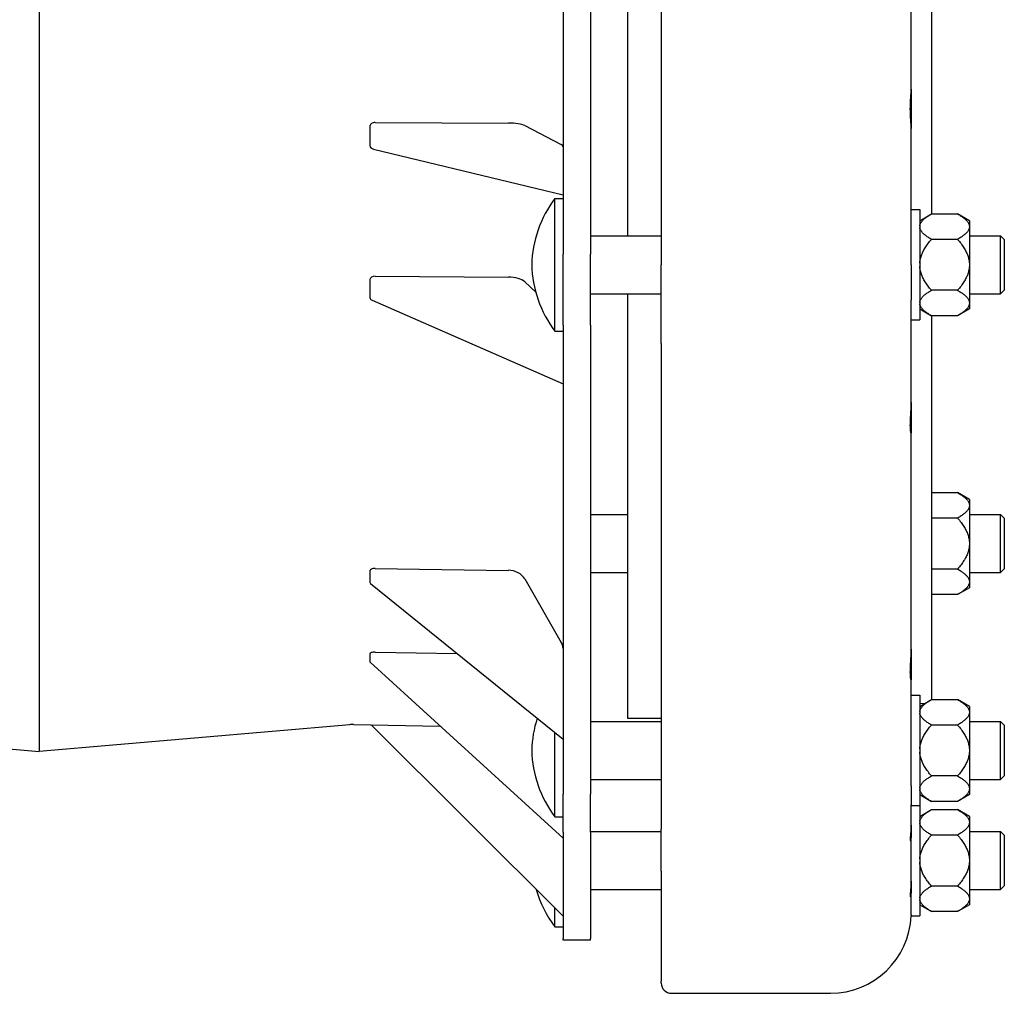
# Model space of a CAD drawing. Header units: millimetres. Extents: x 574 to 5002, y 343 to 1887.
# Tile 2 of 9: x 831 to 1099, y 637 to 902. Entities that reach past the tile are written whole.
import ezdxf

# ---------------------------------------------------------------- set-up
doc = ezdxf.new("R2010")
doc.units = ezdxf.units.MM
doc.layers.add('DETAIL', color=2, linetype='Continuous')

msp = doc.modelspace()

# ---------------------------------------------------------------- linework, layer by layer
at = {"layer": 'DETAIL'}
for p, q in [((836.45, 1139.86), (836.45, 702.81)), ((1005.65, 1007.53), (1005.65, 835.15)), ((978.95, 1004.62), (978.95, 838.06)), ((986.45, 1004.62), (986.45, 838.06)), ((996.52, 999.63), (996.52, 843.05)), ((1079.22, 849), (1079.22, 993.68)), ((1073.64, 882.92), (1073.64, 959.75)), ((1073.64, 882.92), (1073.64, 872.23)), ((926.45, 872.89), (926.45, 870.22)), ((927.89, 873.86), (964.09, 873.7)), ((968.53, 873.01), (978.48, 867.84)), ((926.45, 870.22), (926.45, 867.56)), ((1073.64, 840.28), (1073.64, 872.23)), ((927.41, 866.64), (978.95, 854.18)), ((976.75, 817.15), (976.75, 853.15)), ((976.75, 853.15), (978.95, 853.15)), ((1073.64, 850.15), (1075.95, 850.15)), ((1075.95, 850.15), (1075.95, 820.15)), ((1075.95, 847.15), (1079.15, 849)), ((1079.15, 849), (1086.25, 849)), ((1089.45, 847.15), (1086.25, 849)), ((1089.45, 847.15), (1089.45, 845.75)), ((1089.45, 845.75), (1089.45, 845.32)), ((1089.45, 845.32), (1089.45, 835.59)), ((986.45, 843.05), (1005.65, 843.05)), ((1086.25, 842.07), (1079.15, 842.07)), ((1089.45, 843.05), (1097.95, 843.05)), ((1097.95, 827.25), (1097.95, 843.05)), ((1098.95, 842.05), (1097.95, 843.05)), ((1098.95, 842.05), (1098.95, 828.25)), ((978.95, 818.77), (978.95, 838.06)), ((986.45, 818.77), (986.45, 838.06)), ((1089.45, 835.59), (1089.45, 834.71)), ((1005.65, 813.75), (1005.65, 835.15)), ((1073.62, 835.15), (1073.62, 825.51)), ((1089.45, 834.71), (1089.45, 824.98)), ((926.45, 831.19), (926.45, 828.72)), ((927.89, 832.08), (964.09, 831.8)), ((968.53, 830.54), (971.53, 827.72)), ((926.45, 828.72), (926.45, 826.25)), ((1086.25, 828.22), (1079.15, 828.22)), ((1098.95, 828.25), (1097.95, 827.25)), ((927.07, 825.5), (978.95, 802.78)), ((986.45, 827.25), (1005.65, 827.25)), ((996.52, 827.25), (996.52, 711.84)), ((1089.45, 827.25), (1097.95, 827.25)), ((1089.45, 824.98), (1089.45, 824.54)), ((1073.64, 797.68), (1073.64, 822.15)), ((1075.95, 823.15), (1079.15, 821.3)), ((1089.45, 823.15), (1086.25, 821.3)), ((1089.45, 824.54), (1089.45, 823.15)), ((1073.64, 820.15), (1075.95, 820.15)), ((1086.25, 821.3), (1079.15, 821.3)), ((1079.22, 716.95), (1079.22, 821.3)), ((976.75, 817.15), (978.95, 817.15)), ((978.95, 818.77), (978.95, 691.18)), ((986.45, 818.77), (986.45, 691.18)), ((1005.65, 813.75), (1005.65, 681.7)), ((1073.64, 797.68), (1073.64, 789.49)), ((1073.64, 730.64), (1073.64, 789.49)), ((1079.22, 773.2), (1086.25, 773.2)), ((1089.45, 771.36), (1086.25, 773.2)), ((1089.45, 771.36), (1089.45, 769.96)), ((1089.45, 769.96), (1089.45, 769.52)), ((1089.45, 769.52), (1089.45, 759.79)), ((986.45, 767.25), (996.52, 767.25)), ((1086.25, 766.28), (1079.22, 766.28)), ((1089.45, 767.25), (1097.95, 767.25)), ((1097.95, 751.45), (1097.95, 767.25)), ((1098.95, 766.25), (1097.95, 767.25)), ((1098.95, 766.25), (1098.95, 752.45)), ((1089.45, 759.79), (1089.45, 758.92)), ((1089.45, 758.92), (1089.45, 749.19)), ((927.89, 752.59), (964.09, 752.08)), ((1086.25, 752.43), (1079.22, 752.43)), ((1098.95, 752.45), (1097.95, 751.45)), ((926.45, 752.03), (926.45, 750.41)), ((926.45, 750.41), (926.45, 748.79)), ((968.53, 749.75), (978.48, 732.49)), ((986.45, 751.45), (996.52, 751.45)), ((1089.45, 751.45), (1097.95, 751.45)), ((926.61, 748.52), (978.95, 706.21)), ((1089.45, 747.35), (1086.25, 745.5)), ((1089.45, 749.19), (1089.45, 748.75)), ((1089.45, 748.75), (1089.45, 747.35)), ((1086.25, 745.5), (1079.22, 745.5)), ((926.45, 729.44), (926.45, 728.33)), ((926.45, 728.33), (926.45, 727.21)), ((927.89, 729.83), (950.17, 729.47)), ((1073.64, 730.64), (1073.64, 722.45)), ((926.52, 727.08), (978.95, 679.22)), ((1073.64, 697.98), (1073.64, 722.45)), ((1073.64, 718.1), (1075.95, 718.1)), ((1075.95, 718.1), (1075.95, 688.1)), ((1075.95, 715.1), (1079.15, 716.95)), ((1077.22, 715.83), (1075.95, 715.75)), ((1079.15, 716.95), (1086.25, 716.95)), ((1089.45, 715.1), (1086.25, 716.95)), ((1089.45, 715.1), (1089.45, 713.71)), ((1089.45, 713.71), (1089.45, 713.27)), ((1089.45, 713.27), (1089.45, 703.54)), ((751.97, 710.1), (836.45, 702.81)), ((920.93, 710.1), (836.45, 702.81)), ((921.97, 710.14), (945.53, 709.73)), ((978.95, 658.05), (926.78, 710.05)), ((986.45, 711), (1005.65, 711)), ((996.52, 711.84), (1005.65, 711.84)), ((1086.25, 710.02), (1079.15, 710.02)), ((1089.45, 711), (1097.95, 711)), ((1097.95, 695.2), (1097.95, 711)), ((1098.95, 710), (1097.95, 711)), ((1098.95, 710), (1098.95, 696.2)), ((976.75, 685.1), (976.75, 707.99)), ((1089.45, 703.54), (1089.45, 702.66)), ((1089.45, 702.66), (1089.45, 692.93)), ((1086.25, 696.17), (1079.15, 696.17)), ((1098.95, 696.2), (1097.95, 695.2)), ((986.45, 695.2), (1005.65, 695.2)), ((1089.45, 695.2), (1097.95, 695.2)), ((978.95, 680.92), (978.95, 691.18)), ((986.45, 680.92), (986.45, 691.18)), ((1073.62, 693.46), (1073.62, 688.33)), ((1075.95, 691.1), (1079.15, 689.25)), ((1089.45, 691.1), (1086.25, 689.25)), ((1089.45, 692.93), (1089.45, 692.49)), ((1089.45, 692.49), (1089.45, 691.1)), ((1086.25, 689.25), (1079.15, 689.25)), ((1073.63, 688.1), (1075.95, 688.1)), ((1073.64, 682.78), (1073.64, 688.1)), ((1075.95, 688.1), (1075.95, 658.17)), ((1075.95, 685.17), (1079.15, 687.02)), ((1079.15, 687.02), (1086.25, 687.02)), ((1089.45, 685.17), (1086.25, 687.02)), ((976.75, 685.1), (978.95, 685.1)), ((1073.64, 682.78), (1073.64, 680.92)), ((1089.45, 685.17), (1089.45, 683.77)), ((1089.45, 683.77), (1089.45, 683.33)), ((1089.45, 683.33), (1089.45, 673.6)), ((978.95, 680.92), (978.95, 651.99)), ((986.45, 681.07), (1005.65, 681.07)), ((986.45, 680.92), (986.45, 651.99)), ((1005.65, 670.31), (1005.65, 681.7)), ((1073.64, 667.58), (1073.64, 680.92)), ((1086.25, 680.09), (1079.15, 680.09)), ((1089.45, 681.07), (1097.95, 681.07)), ((1097.95, 665.27), (1097.95, 681.07)), ((1098.95, 680.07), (1097.95, 681.07)), ((1098.95, 680.07), (1098.95, 666.27)), ((1089.45, 673.6), (1089.45, 672.73)), ((1089.45, 672.73), (1089.45, 663)), ((1005.65, 670.31), (1005.65, 640.38)), ((1073.64, 667.58), (1073.64, 665.73)), ((986.45, 665.27), (1005.65, 665.27)), ((1073.64, 660.18), (1073.64, 665.73)), ((1086.25, 666.24), (1079.15, 666.24)), ((1089.45, 665.27), (1097.95, 665.27)), ((1098.95, 666.27), (1097.95, 665.27)), ((1089.45, 663), (1089.45, 662.56)), ((1089.45, 662.56), (1089.45, 661.16)), ((976.75, 655.17), (976.75, 660.24)), ((1075.95, 661.16), (1079.15, 659.32)), ((1086.25, 659.32), (1079.15, 659.32)), ((1089.45, 661.16), (1086.25, 659.32)), ((1073.62, 658.39), (1073.62, 658.17)), ((1073.62, 658.17), (1075.95, 658.17)), ((976.75, 655.17), (978.95, 655.17)), ((978.95, 651.54), (978.95, 651.99)), ((986.45, 651.54), (978.95, 651.54)), ((986.45, 651.54), (986.45, 651.99)), ((1005.65, 639.87), (1005.65, 640.38)), ((1008.45, 637.07), (1051.64, 637.07))]:
    msp.add_line(p, q, dxfattribs=at)
at = {"layer": 'DETAIL', "flags": 128}
for points in [[(1073.64, 872.23), (1073.63, 872.49), (1073.62, 872.77), (1073.6, 873.09), (1073.58, 873.43), (1073.55, 873.8), (1073.52, 874.21), (1073.5, 874.65), (1073.47, 875.11), (1073.44, 875.59), (1073.42, 876.08), (1073.41, 876.58), (1073.4, 877.08), (1073.39, 877.58), (1073.4, 878.07), (1073.41, 878.57), (1073.42, 879.07), (1073.44, 879.57), (1073.47, 880.05), (1073.5, 880.51), (1073.52, 880.94), (1073.55, 881.35), (1073.58, 881.72), (1073.6, 882.07), (1073.62, 882.38), (1073.63, 882.67), (1073.64, 882.92)], [(1075.95, 845.75), (1075.97, 845.88), (1076, 846.01), (1076.04, 846.14), (1076.09, 846.27), (1076.15, 846.4), (1076.22, 846.53), (1076.3, 846.66), (1076.39, 846.79), (1076.48, 846.92), (1076.59, 847.05), (1076.71, 847.19), (1076.83, 847.32), (1076.97, 847.45), (1077.11, 847.59), (1077.27, 847.72), (1077.44, 847.86), (1077.61, 847.99), (1077.8, 848.13), (1078, 848.27), (1078.21, 848.41), (1078.42, 848.56), (1078.65, 848.7), (1078.9, 848.85), (1079.15, 849)], [(1086.25, 849), (1086.5, 848.85), (1086.74, 848.7), (1086.97, 848.56), (1087.19, 848.41), (1087.4, 848.27), (1087.6, 848.13), (1087.78, 847.99), (1087.96, 847.86), (1088.13, 847.72), (1088.28, 847.59), (1088.43, 847.45), (1088.56, 847.32), (1088.69, 847.19), (1088.81, 847.05), (1088.91, 846.92), (1089.01, 846.79), (1089.1, 846.66), (1089.18, 846.53), (1089.25, 846.4), (1089.31, 846.27), (1089.36, 846.14), (1089.4, 846.01), (1089.43, 845.88), (1089.45, 845.75)], [(1079.15, 842.07), (1078.9, 842.22), (1078.65, 842.37), (1078.42, 842.51), (1078.21, 842.66), (1078, 842.8), (1077.8, 842.94), (1077.61, 843.08), (1077.44, 843.21), (1077.27, 843.35), (1077.11, 843.49), (1076.97, 843.62), (1076.83, 843.75), (1076.71, 843.89), (1076.59, 844.02), (1076.48, 844.15), (1076.39, 844.28), (1076.3, 844.41), (1076.22, 844.54), (1076.15, 844.67), (1076.09, 844.8), (1076.04, 844.93), (1076, 845.06), (1075.97, 845.19), (1075.95, 845.32)], [(1089.45, 845.32), (1089.43, 845.19), (1089.4, 845.06), (1089.36, 844.93), (1089.31, 844.8), (1089.25, 844.67), (1089.18, 844.54), (1089.1, 844.41), (1089.01, 844.28), (1088.91, 844.15), (1088.81, 844.02), (1088.69, 843.89), (1088.56, 843.75), (1088.43, 843.62), (1088.28, 843.49), (1088.13, 843.35), (1087.96, 843.21), (1087.78, 843.08), (1087.6, 842.94), (1087.4, 842.8), (1087.19, 842.66), (1086.97, 842.51), (1086.74, 842.37), (1086.5, 842.22), (1086.25, 842.07)], [(1075.95, 835.59), (1075.97, 835.85), (1076, 836.1), (1076.04, 836.36), (1076.09, 836.62), (1076.15, 836.88), (1076.22, 837.14), (1076.3, 837.4), (1076.39, 837.66), (1076.48, 837.92), (1076.59, 838.18), (1076.71, 838.45), (1076.83, 838.71), (1076.97, 838.98), (1077.11, 839.25), (1077.27, 839.52), (1077.44, 839.79), (1077.61, 840.07), (1077.8, 840.34), (1078, 840.62), (1078.21, 840.91), (1078.42, 841.19), (1078.65, 841.48), (1078.9, 841.78), (1079.15, 842.07)], [(1086.25, 842.07), (1086.5, 841.78), (1086.74, 841.48), (1086.97, 841.19), (1087.19, 840.91), (1087.4, 840.62), (1087.6, 840.34), (1087.78, 840.07), (1087.96, 839.79), (1088.13, 839.52), (1088.28, 839.25), (1088.43, 838.98), (1088.56, 838.71), (1088.69, 838.45), (1088.81, 838.18), (1088.91, 837.92), (1089.01, 837.66), (1089.1, 837.4), (1089.18, 837.14), (1089.25, 836.88), (1089.31, 836.62), (1089.36, 836.36), (1089.4, 836.1), (1089.43, 835.85), (1089.45, 835.59)], [(1073.62, 835.15), (1073.62, 835.36), (1073.62, 835.58), (1073.62, 835.79), (1073.62, 836), (1073.62, 836.22), (1073.62, 836.44), (1073.62, 836.65), (1073.62, 836.87), (1073.63, 837.08), (1073.63, 837.3), (1073.63, 837.52), (1073.63, 837.73), (1073.63, 837.95), (1073.63, 838.16), (1073.63, 838.38), (1073.63, 838.59), (1073.63, 838.81), (1073.64, 839.02), (1073.64, 839.23), (1073.64, 839.44), (1073.64, 839.66), (1073.64, 839.87), (1073.64, 840.08), (1073.64, 840.28)], [(1079.15, 828.22), (1078.9, 828.52), (1078.65, 828.81), (1078.42, 829.1), (1078.21, 829.39), (1078, 829.67), (1077.8, 829.95), (1077.61, 830.23), (1077.44, 830.51), (1077.27, 830.78), (1077.11, 831.05), (1076.97, 831.32), (1076.83, 831.58), (1076.71, 831.85), (1076.59, 832.11), (1076.48, 832.37), (1076.39, 832.64), (1076.3, 832.9), (1076.22, 833.16), (1076.15, 833.42), (1076.09, 833.67), (1076.04, 833.93), (1076, 834.19), (1075.97, 834.45), (1075.95, 834.71)], [(1089.45, 834.71), (1089.43, 834.45), (1089.4, 834.19), (1089.36, 833.93), (1089.31, 833.67), (1089.25, 833.42), (1089.18, 833.16), (1089.1, 832.9), (1089.01, 832.64), (1088.91, 832.37), (1088.81, 832.11), (1088.69, 831.85), (1088.56, 831.58), (1088.43, 831.32), (1088.28, 831.05), (1088.13, 830.78), (1087.96, 830.51), (1087.78, 830.23), (1087.6, 829.95), (1087.4, 829.67), (1087.19, 829.39), (1086.97, 829.1), (1086.74, 828.81), (1086.5, 828.52), (1086.25, 828.22)], [(1075.95, 824.98), (1075.97, 825.11), (1076, 825.24), (1076.04, 825.37), (1076.09, 825.5), (1076.15, 825.63), (1076.22, 825.76), (1076.3, 825.89), (1076.39, 826.02), (1076.48, 826.15), (1076.59, 826.28), (1076.71, 826.41), (1076.83, 826.54), (1076.97, 826.68), (1077.11, 826.81), (1077.27, 826.95), (1077.44, 827.08), (1077.61, 827.22), (1077.8, 827.36), (1078, 827.5), (1078.21, 827.64), (1078.42, 827.78), (1078.65, 827.93), (1078.9, 828.07), (1079.15, 828.22)], [(1086.25, 828.22), (1086.5, 828.07), (1086.74, 827.93), (1086.97, 827.78), (1087.19, 827.64), (1087.4, 827.5), (1087.6, 827.36), (1087.78, 827.22), (1087.96, 827.08), (1088.13, 826.95), (1088.28, 826.81), (1088.43, 826.68), (1088.56, 826.54), (1088.69, 826.41), (1088.81, 826.28), (1088.91, 826.15), (1089.01, 826.02), (1089.1, 825.89), (1089.18, 825.76), (1089.25, 825.63), (1089.31, 825.5), (1089.36, 825.37), (1089.4, 825.24), (1089.43, 825.11), (1089.45, 824.98)], [(1073.64, 822.15), (1073.64, 822.27), (1073.64, 822.38), (1073.64, 822.5), (1073.64, 822.62), (1073.64, 822.74), (1073.64, 822.87), (1073.63, 822.99), (1073.63, 823.13), (1073.63, 823.26), (1073.63, 823.39), (1073.63, 823.53), (1073.63, 823.67), (1073.63, 823.81), (1073.63, 823.96), (1073.63, 824.1), (1073.62, 824.25), (1073.62, 824.4), (1073.62, 824.56), (1073.62, 824.71), (1073.62, 824.87), (1073.62, 825.02), (1073.62, 825.18), (1073.62, 825.34), (1073.62, 825.51)], [(1079.15, 821.3), (1078.9, 821.45), (1078.65, 821.59), (1078.42, 821.74), (1078.21, 821.88), (1078, 822.02), (1077.8, 822.16), (1077.61, 822.3), (1077.44, 822.44), (1077.27, 822.58), (1077.11, 822.71), (1076.97, 822.85), (1076.83, 822.98), (1076.71, 823.11), (1076.59, 823.24), (1076.48, 823.37), (1076.39, 823.5), (1076.3, 823.63), (1076.22, 823.76), (1076.15, 823.89), (1076.09, 824.02), (1076.04, 824.15), (1076, 824.28), (1075.97, 824.41), (1075.95, 824.54)], [(1089.45, 824.54), (1089.43, 824.41), (1089.4, 824.28), (1089.36, 824.15), (1089.31, 824.02), (1089.25, 823.89), (1089.18, 823.76), (1089.1, 823.63), (1089.01, 823.5), (1088.91, 823.37), (1088.81, 823.24), (1088.69, 823.11), (1088.56, 822.98), (1088.43, 822.85), (1088.28, 822.71), (1088.13, 822.58), (1087.96, 822.44), (1087.78, 822.3), (1087.6, 822.16), (1087.4, 822.02), (1087.19, 821.88), (1086.97, 821.74), (1086.74, 821.59), (1086.5, 821.45), (1086.25, 821.3)], [(1073.64, 789.49), (1073.63, 789.4), (1073.62, 789.35), (1073.6, 789.34), (1073.58, 789.37), (1073.55, 789.45), (1073.52, 789.57), (1073.5, 789.73), (1073.47, 789.93), (1073.44, 790.18), (1073.42, 790.46), (1073.41, 790.77), (1073.4, 791.12), (1073.39, 791.48), (1073.4, 791.87), (1073.41, 792.3), (1073.42, 792.75), (1073.44, 793.22), (1073.47, 793.71), (1073.5, 794.22), (1073.52, 794.72), (1073.55, 795.23), (1073.58, 795.73), (1073.6, 796.21), (1073.62, 796.71), (1073.63, 797.2), (1073.64, 797.68)], [(1086.25, 773.2), (1086.5, 773.06), (1086.74, 772.91), (1086.97, 772.76), (1087.19, 772.62), (1087.4, 772.48), (1087.6, 772.34), (1087.78, 772.2), (1087.96, 772.06), (1088.13, 771.93), (1088.28, 771.79), (1088.43, 771.66), (1088.56, 771.52), (1088.69, 771.39), (1088.81, 771.26), (1088.91, 771.13), (1089.01, 771), (1089.1, 770.87), (1089.18, 770.74), (1089.25, 770.61), (1089.31, 770.48), (1089.36, 770.35), (1089.4, 770.22), (1089.43, 770.09), (1089.45, 769.96)], [(1089.45, 769.52), (1089.43, 769.39), (1089.4, 769.26), (1089.36, 769.13), (1089.31, 769.01), (1089.25, 768.88), (1089.18, 768.75), (1089.1, 768.62), (1089.01, 768.49), (1088.91, 768.36), (1088.81, 768.22), (1088.69, 768.09), (1088.56, 767.96), (1088.43, 767.83), (1088.28, 767.69), (1088.13, 767.56), (1087.96, 767.42), (1087.78, 767.28), (1087.6, 767.14), (1087.4, 767), (1087.19, 766.86), (1086.97, 766.72), (1086.74, 766.57), (1086.5, 766.43), (1086.25, 766.28)], [(1086.25, 766.28), (1086.5, 765.98), (1086.74, 765.69), (1086.97, 765.4), (1087.19, 765.11), (1087.4, 764.83), (1087.6, 764.55), (1087.78, 764.27), (1087.96, 764), (1088.13, 763.72), (1088.28, 763.45), (1088.43, 763.19), (1088.56, 762.92), (1088.69, 762.65), (1088.81, 762.39), (1088.91, 762.13), (1089.01, 761.87), (1089.1, 761.61), (1089.18, 761.35), (1089.25, 761.09), (1089.31, 760.83), (1089.36, 760.57), (1089.4, 760.31), (1089.43, 760.05), (1089.45, 759.79)], [(1089.45, 758.92), (1089.43, 758.66), (1089.4, 758.4), (1089.36, 758.14), (1089.31, 757.88), (1089.25, 757.62), (1089.18, 757.36), (1089.1, 757.1), (1089.01, 756.84), (1088.91, 756.58), (1088.81, 756.32), (1088.69, 756.06), (1088.56, 755.79), (1088.43, 755.52), (1088.28, 755.26), (1088.13, 754.98), (1087.96, 754.71), (1087.78, 754.44), (1087.6, 754.16), (1087.4, 753.88), (1087.19, 753.6), (1086.97, 753.31), (1086.74, 753.02), (1086.5, 752.73), (1086.25, 752.43)], [(1086.25, 752.43), (1086.5, 752.28), (1086.74, 752.13), (1086.97, 751.99), (1087.19, 751.85), (1087.4, 751.7), (1087.6, 751.56), (1087.78, 751.43), (1087.96, 751.29), (1088.13, 751.15), (1088.28, 751.02), (1088.43, 750.88), (1088.56, 750.75), (1088.69, 750.62), (1088.81, 750.48), (1088.91, 750.35), (1089.01, 750.22), (1089.1, 750.09), (1089.18, 749.96), (1089.25, 749.83), (1089.31, 749.7), (1089.36, 749.57), (1089.4, 749.45), (1089.43, 749.32), (1089.45, 749.19)], [(1089.45, 748.75), (1089.43, 748.62), (1089.4, 748.49), (1089.36, 748.36), (1089.31, 748.23), (1089.25, 748.1), (1089.18, 747.97), (1089.1, 747.84), (1089.01, 747.71), (1088.91, 747.58), (1088.81, 747.45), (1088.69, 747.32), (1088.56, 747.18), (1088.43, 747.05), (1088.28, 746.92), (1088.13, 746.78), (1087.96, 746.65), (1087.78, 746.51), (1087.6, 746.37), (1087.4, 746.23), (1087.19, 746.09), (1086.97, 745.94), (1086.74, 745.8), (1086.5, 745.65), (1086.25, 745.5)], [(1073.64, 722.45), (1073.63, 722.35), (1073.62, 722.3), (1073.6, 722.3), (1073.58, 722.33), (1073.55, 722.41), (1073.52, 722.52), (1073.5, 722.68), (1073.47, 722.89), (1073.44, 723.13), (1073.42, 723.41), (1073.41, 723.73), (1073.4, 724.07), (1073.39, 724.44), (1073.4, 724.83), (1073.41, 725.25), (1073.42, 725.7), (1073.44, 726.18), (1073.47, 726.67), (1073.5, 727.17), (1073.52, 727.68), (1073.55, 728.19), (1073.58, 728.68), (1073.6, 729.17), (1073.62, 729.66), (1073.63, 730.16), (1073.64, 730.64)], [(1075.95, 713.71), (1075.97, 713.84), (1076, 713.96), (1076.04, 714.09), (1076.09, 714.22), (1076.15, 714.35), (1076.22, 714.48), (1076.3, 714.61), (1076.39, 714.74), (1076.48, 714.87), (1076.59, 715), (1076.71, 715.14), (1076.83, 715.27), (1076.97, 715.4), (1077.11, 715.54), (1077.27, 715.67), (1077.44, 715.81), (1077.61, 715.94), (1077.8, 716.08), (1078, 716.22), (1078.21, 716.37), (1078.42, 716.51), (1078.65, 716.65), (1078.9, 716.8), (1079.15, 716.95)], [(1086.25, 716.95), (1086.5, 716.8), (1086.74, 716.65), (1086.97, 716.51), (1087.19, 716.37), (1087.4, 716.22), (1087.6, 716.08), (1087.78, 715.94), (1087.96, 715.81), (1088.13, 715.67), (1088.28, 715.54), (1088.43, 715.4), (1088.56, 715.27), (1088.69, 715.14), (1088.81, 715), (1088.91, 714.87), (1089.01, 714.74), (1089.1, 714.61), (1089.18, 714.48), (1089.25, 714.35), (1089.31, 714.22), (1089.36, 714.09), (1089.4, 713.96), (1089.43, 713.84), (1089.45, 713.71)], [(1079.15, 710.02), (1078.9, 710.17), (1078.65, 710.32), (1078.42, 710.46), (1078.21, 710.61), (1078, 710.75), (1077.8, 710.89), (1077.61, 711.03), (1077.44, 711.16), (1077.27, 711.3), (1077.11, 711.44), (1076.97, 711.57), (1076.83, 711.7), (1076.71, 711.84), (1076.59, 711.97), (1076.48, 712.1), (1076.39, 712.23), (1076.3, 712.36), (1076.22, 712.49), (1076.15, 712.62), (1076.09, 712.75), (1076.04, 712.88), (1076, 713.01), (1075.97, 713.14), (1075.95, 713.27)], [(1089.45, 713.27), (1089.43, 713.14), (1089.4, 713.01), (1089.36, 712.88), (1089.31, 712.75), (1089.25, 712.62), (1089.18, 712.49), (1089.1, 712.36), (1089.01, 712.23), (1088.91, 712.1), (1088.81, 711.97), (1088.69, 711.84), (1088.56, 711.7), (1088.43, 711.57), (1088.28, 711.44), (1088.13, 711.3), (1087.96, 711.16), (1087.78, 711.03), (1087.6, 710.89), (1087.4, 710.75), (1087.19, 710.61), (1086.97, 710.46), (1086.74, 710.32), (1086.5, 710.17), (1086.25, 710.02)], [(1075.95, 703.54), (1075.97, 703.8), (1076, 704.06), (1076.04, 704.31), (1076.09, 704.57), (1076.15, 704.83), (1076.22, 705.09), (1076.3, 705.35), (1076.39, 705.61), (1076.48, 705.87), (1076.59, 706.13), (1076.71, 706.4), (1076.83, 706.66), (1076.97, 706.93), (1077.11, 707.2), (1077.27, 707.47), (1077.44, 707.74), (1077.61, 708.02), (1077.8, 708.29), (1078, 708.57), (1078.21, 708.86), (1078.42, 709.14), (1078.65, 709.43), (1078.9, 709.73), (1079.15, 710.02)], [(1086.25, 710.02), (1086.5, 709.73), (1086.74, 709.43), (1086.97, 709.14), (1087.19, 708.86), (1087.4, 708.57), (1087.6, 708.29), (1087.78, 708.02), (1087.96, 707.74), (1088.13, 707.47), (1088.28, 707.2), (1088.43, 706.93), (1088.56, 706.66), (1088.69, 706.4), (1088.81, 706.13), (1088.91, 705.87), (1089.01, 705.61), (1089.1, 705.35), (1089.18, 705.09), (1089.25, 704.83), (1089.31, 704.57), (1089.36, 704.31), (1089.4, 704.06), (1089.43, 703.8), (1089.45, 703.54)], [(1079.15, 696.17), (1078.9, 696.47), (1078.65, 696.76), (1078.42, 697.05), (1078.21, 697.34), (1078, 697.62), (1077.8, 697.9), (1077.61, 698.18), (1077.44, 698.46), (1077.27, 698.73), (1077.11, 699), (1076.97, 699.27), (1076.83, 699.53), (1076.71, 699.8), (1076.59, 700.06), (1076.48, 700.33), (1076.39, 700.59), (1076.3, 700.85), (1076.22, 701.11), (1076.15, 701.37), (1076.09, 701.62), (1076.04, 701.88), (1076, 702.14), (1075.97, 702.4), (1075.95, 702.66)], [(1089.45, 702.66), (1089.43, 702.4), (1089.4, 702.14), (1089.36, 701.88), (1089.31, 701.62), (1089.25, 701.37), (1089.18, 701.11), (1089.1, 700.85), (1089.01, 700.59), (1088.91, 700.33), (1088.81, 700.06), (1088.69, 699.8), (1088.56, 699.53), (1088.43, 699.27), (1088.28, 699), (1088.13, 698.73), (1087.96, 698.46), (1087.78, 698.18), (1087.6, 697.9), (1087.4, 697.62), (1087.19, 697.34), (1086.97, 697.05), (1086.74, 696.76), (1086.5, 696.47), (1086.25, 696.17)], [(1073.62, 693.46), (1073.62, 693.62), (1073.62, 693.79), (1073.62, 693.96), (1073.62, 694.13), (1073.62, 694.3), (1073.62, 694.48), (1073.62, 694.66), (1073.62, 694.84), (1073.63, 695.02), (1073.63, 695.21), (1073.63, 695.39), (1073.63, 695.58), (1073.63, 695.77), (1073.63, 695.96), (1073.63, 696.16), (1073.63, 696.35), (1073.63, 696.55), (1073.64, 696.75), (1073.64, 696.95), (1073.64, 697.15), (1073.64, 697.36), (1073.64, 697.56), (1073.64, 697.77), (1073.64, 697.98)], [(1075.95, 692.93), (1075.97, 693.06), (1076, 693.19), (1076.04, 693.32), (1076.09, 693.45), (1076.15, 693.58), (1076.22, 693.71), (1076.3, 693.84), (1076.39, 693.97), (1076.48, 694.1), (1076.59, 694.23), (1076.71, 694.36), (1076.83, 694.49), (1076.97, 694.63), (1077.11, 694.76), (1077.27, 694.9), (1077.44, 695.03), (1077.61, 695.17), (1077.8, 695.31), (1078, 695.45), (1078.21, 695.59), (1078.42, 695.73), (1078.65, 695.88), (1078.9, 696.03), (1079.15, 696.17)], [(1086.25, 696.17), (1086.5, 696.03), (1086.74, 695.88), (1086.97, 695.73), (1087.19, 695.59), (1087.4, 695.45), (1087.6, 695.31), (1087.78, 695.17), (1087.96, 695.03), (1088.13, 694.9), (1088.28, 694.76), (1088.43, 694.63), (1088.56, 694.49), (1088.69, 694.36), (1088.81, 694.23), (1088.91, 694.1), (1089.01, 693.97), (1089.1, 693.84), (1089.18, 693.71), (1089.25, 693.58), (1089.31, 693.45), (1089.36, 693.32), (1089.4, 693.19), (1089.43, 693.06), (1089.45, 692.93)], [(1079.15, 689.25), (1078.9, 689.4), (1078.65, 689.54), (1078.42, 689.69), (1078.21, 689.83), (1078, 689.97), (1077.8, 690.11), (1077.61, 690.25), (1077.44, 690.39), (1077.27, 690.53), (1077.11, 690.66), (1076.97, 690.8), (1076.83, 690.93), (1076.71, 691.06), (1076.59, 691.19), (1076.48, 691.32), (1076.39, 691.46), (1076.3, 691.59), (1076.22, 691.72), (1076.15, 691.84), (1076.09, 691.97), (1076.04, 692.1), (1076, 692.23), (1075.97, 692.36), (1075.95, 692.49)], [(1089.45, 692.49), (1089.43, 692.36), (1089.4, 692.23), (1089.36, 692.1), (1089.31, 691.97), (1089.25, 691.84), (1089.18, 691.72), (1089.1, 691.59), (1089.01, 691.46), (1088.91, 691.32), (1088.81, 691.19), (1088.69, 691.06), (1088.56, 690.93), (1088.43, 690.8), (1088.28, 690.66), (1088.13, 690.53), (1087.96, 690.39), (1087.78, 690.25), (1087.6, 690.11), (1087.4, 689.97), (1087.19, 689.83), (1086.97, 689.69), (1086.74, 689.54), (1086.5, 689.4), (1086.25, 689.25)], [(1073.63, 688.1), (1073.63, 688.1), (1073.63, 688.1), (1073.63, 688.1), (1073.63, 688.11), (1073.63, 688.11), (1073.63, 688.11), (1073.63, 688.12), (1073.62, 688.12), (1073.62, 688.13), (1073.62, 688.14), (1073.62, 688.15), (1073.62, 688.16), (1073.62, 688.17), (1073.62, 688.18), (1073.62, 688.19), (1073.62, 688.2), (1073.62, 688.21), (1073.62, 688.23), (1073.62, 688.24), (1073.62, 688.26), (1073.62, 688.27), (1073.62, 688.29), (1073.62, 688.31), (1073.62, 688.33)], [(1075.95, 683.77), (1075.97, 683.9), (1076, 684.03), (1076.04, 684.16), (1076.09, 684.29), (1076.15, 684.42), (1076.22, 684.55), (1076.3, 684.68), (1076.39, 684.81), (1076.48, 684.94), (1076.59, 685.07), (1076.71, 685.2), (1076.83, 685.34), (1076.97, 685.47), (1077.11, 685.6), (1077.27, 685.74), (1077.44, 685.87), (1077.61, 686.01), (1077.8, 686.15), (1078, 686.29), (1078.21, 686.43), (1078.42, 686.58), (1078.65, 686.72), (1078.9, 686.87), (1079.15, 687.02)], [(1086.25, 687.02), (1086.5, 686.87), (1086.74, 686.72), (1086.97, 686.58), (1087.19, 686.43), (1087.4, 686.29), (1087.6, 686.15), (1087.78, 686.01), (1087.96, 685.87), (1088.13, 685.74), (1088.28, 685.6), (1088.43, 685.47), (1088.56, 685.34), (1088.69, 685.2), (1088.81, 685.07), (1088.91, 684.94), (1089.01, 684.81), (1089.1, 684.68), (1089.18, 684.55), (1089.25, 684.42), (1089.31, 684.29), (1089.36, 684.16), (1089.4, 684.03), (1089.43, 683.9), (1089.45, 683.77)], [(1073.64, 680.92), (1073.63, 680.53), (1073.62, 680.16), (1073.6, 679.83), (1073.58, 679.54), (1073.55, 679.29), (1073.52, 679.06), (1073.5, 678.87), (1073.47, 678.72), (1073.44, 678.61), (1073.42, 678.55), (1073.41, 678.54), (1073.4, 678.56), (1073.39, 678.63), (1073.4, 678.73), (1073.41, 678.88), (1073.42, 679.07), (1073.44, 679.31), (1073.47, 679.58), (1073.5, 679.89), (1073.52, 680.23), (1073.55, 680.6), (1073.58, 680.98), (1073.6, 681.39), (1073.62, 681.83), (1073.63, 682.29), (1073.64, 682.78)], [(1079.15, 680.09), (1078.9, 680.24), (1078.65, 680.39), (1078.42, 680.53), (1078.21, 680.67), (1078, 680.82), (1077.8, 680.96), (1077.61, 681.09), (1077.44, 681.23), (1077.27, 681.37), (1077.11, 681.5), (1076.97, 681.64), (1076.83, 681.77), (1076.71, 681.9), (1076.59, 682.04), (1076.48, 682.17), (1076.39, 682.3), (1076.3, 682.43), (1076.22, 682.56), (1076.15, 682.69), (1076.09, 682.82), (1076.04, 682.95), (1076, 683.07), (1075.97, 683.2), (1075.95, 683.33)], [(1089.45, 683.33), (1089.43, 683.2), (1089.4, 683.07), (1089.36, 682.95), (1089.31, 682.82), (1089.25, 682.69), (1089.18, 682.56), (1089.1, 682.43), (1089.01, 682.3), (1088.91, 682.17), (1088.81, 682.04), (1088.69, 681.9), (1088.56, 681.77), (1088.43, 681.64), (1088.28, 681.5), (1088.13, 681.37), (1087.96, 681.23), (1087.78, 681.09), (1087.6, 680.96), (1087.4, 680.82), (1087.19, 680.67), (1086.97, 680.53), (1086.74, 680.39), (1086.5, 680.24), (1086.25, 680.09)], [(1075.95, 673.6), (1075.97, 673.86), (1076, 674.12), (1076.04, 674.38), (1076.09, 674.64), (1076.15, 674.9), (1076.22, 675.16), (1076.3, 675.42), (1076.39, 675.68), (1076.48, 675.94), (1076.59, 676.2), (1076.71, 676.46), (1076.83, 676.73), (1076.97, 677), (1077.11, 677.26), (1077.27, 677.54), (1077.44, 677.81), (1077.61, 678.08), (1077.8, 678.36), (1078, 678.64), (1078.21, 678.92), (1078.42, 679.21), (1078.65, 679.5), (1078.9, 679.79), (1079.15, 680.09)], [(1086.25, 680.09), (1086.5, 679.79), (1086.74, 679.5), (1086.97, 679.21), (1087.19, 678.92), (1087.4, 678.64), (1087.6, 678.36), (1087.78, 678.08), (1087.96, 677.81), (1088.13, 677.54), (1088.28, 677.26), (1088.43, 677), (1088.56, 676.73), (1088.69, 676.46), (1088.81, 676.2), (1088.91, 675.94), (1089.01, 675.68), (1089.1, 675.42), (1089.18, 675.16), (1089.25, 674.9), (1089.31, 674.64), (1089.36, 674.38), (1089.4, 674.12), (1089.43, 673.86), (1089.45, 673.6)], [(1079.15, 666.24), (1078.9, 666.54), (1078.65, 666.83), (1078.42, 667.12), (1078.21, 667.41), (1078, 667.69), (1077.8, 667.97), (1077.61, 668.25), (1077.44, 668.52), (1077.27, 668.8), (1077.11, 669.07), (1076.97, 669.33), (1076.83, 669.6), (1076.71, 669.87), (1076.59, 670.13), (1076.48, 670.39), (1076.39, 670.65), (1076.3, 670.91), (1076.22, 671.17), (1076.15, 671.43), (1076.09, 671.69), (1076.04, 671.95), (1076, 672.21), (1075.97, 672.47), (1075.95, 672.73)], [(1089.45, 672.73), (1089.43, 672.47), (1089.4, 672.21), (1089.36, 671.95), (1089.31, 671.69), (1089.25, 671.43), (1089.18, 671.17), (1089.1, 670.91), (1089.01, 670.65), (1088.91, 670.39), (1088.81, 670.13), (1088.69, 669.87), (1088.56, 669.6), (1088.43, 669.33), (1088.28, 669.07), (1088.13, 668.8), (1087.96, 668.52), (1087.78, 668.25), (1087.6, 667.97), (1087.4, 667.69), (1087.19, 667.41), (1086.97, 667.12), (1086.74, 666.83), (1086.5, 666.54), (1086.25, 666.24)], [(1073.64, 665.73), (1073.63, 665.33), (1073.62, 664.96), (1073.6, 664.64), (1073.58, 664.35), (1073.55, 664.09), (1073.52, 663.86), (1073.5, 663.67), (1073.47, 663.52), (1073.44, 663.42), (1073.42, 663.36), (1073.41, 663.34), (1073.4, 663.36), (1073.39, 663.43), (1073.4, 663.53), (1073.41, 663.68), (1073.42, 663.88), (1073.44, 664.11), (1073.47, 664.38), (1073.5, 664.69), (1073.52, 665.03), (1073.55, 665.4), (1073.58, 665.79), (1073.6, 666.19), (1073.62, 666.63), (1073.63, 667.1), (1073.64, 667.58)], [(1075.95, 663), (1075.97, 663.13), (1076, 663.26), (1076.04, 663.39), (1076.09, 663.51), (1076.15, 663.64), (1076.22, 663.77), (1076.3, 663.9), (1076.39, 664.03), (1076.48, 664.16), (1076.59, 664.3), (1076.71, 664.43), (1076.83, 664.56), (1076.97, 664.69), (1077.11, 664.83), (1077.27, 664.96), (1077.44, 665.1), (1077.61, 665.24), (1077.8, 665.38), (1078, 665.52), (1078.21, 665.66), (1078.42, 665.8), (1078.65, 665.95), (1078.9, 666.09), (1079.15, 666.24)], [(1086.25, 666.24), (1086.5, 666.09), (1086.74, 665.95), (1086.97, 665.8), (1087.19, 665.66), (1087.4, 665.52), (1087.6, 665.38), (1087.78, 665.24), (1087.96, 665.1), (1088.13, 664.96), (1088.28, 664.83), (1088.43, 664.69), (1088.56, 664.56), (1088.69, 664.43), (1088.81, 664.3), (1088.91, 664.16), (1089.01, 664.03), (1089.1, 663.9), (1089.18, 663.77), (1089.25, 663.64), (1089.31, 663.51), (1089.36, 663.39), (1089.4, 663.26), (1089.43, 663.13), (1089.45, 663)], [(1079.15, 659.32), (1078.9, 659.46), (1078.65, 659.61), (1078.42, 659.76), (1078.21, 659.9), (1078, 660.04), (1077.8, 660.18), (1077.61, 660.32), (1077.44, 660.46), (1077.27, 660.59), (1077.11, 660.73), (1076.97, 660.86), (1076.83, 661), (1076.71, 661.13), (1076.59, 661.26), (1076.48, 661.39), (1076.39, 661.52), (1076.3, 661.65), (1076.22, 661.78), (1076.15, 661.91), (1076.09, 662.04), (1076.04, 662.17), (1076, 662.3), (1075.97, 662.43), (1075.95, 662.56)], [(1089.45, 662.56), (1089.43, 662.43), (1089.4, 662.3), (1089.36, 662.17), (1089.31, 662.04), (1089.25, 661.91), (1089.18, 661.78), (1089.1, 661.65), (1089.01, 661.52), (1088.91, 661.39), (1088.81, 661.26), (1088.69, 661.13), (1088.56, 661), (1088.43, 660.86), (1088.28, 660.73), (1088.13, 660.59), (1087.96, 660.46), (1087.78, 660.32), (1087.6, 660.18), (1087.4, 660.04), (1087.19, 659.9), (1086.97, 659.76), (1086.74, 659.61), (1086.5, 659.46), (1086.25, 659.32)], [(1073.62, 658.39), (1073.62, 658.43), (1073.62, 658.47), (1073.62, 658.52), (1073.62, 658.57), (1073.62, 658.62), (1073.62, 658.67), (1073.62, 658.73), (1073.62, 658.79), (1073.63, 658.85), (1073.63, 658.92), (1073.63, 658.99), (1073.63, 659.06), (1073.63, 659.14), (1073.63, 659.22), (1073.63, 659.3), (1073.63, 659.39), (1073.63, 659.47), (1073.64, 659.57), (1073.64, 659.66), (1073.64, 659.76), (1073.64, 659.86), (1073.64, 659.96), (1073.64, 660.07), (1073.64, 660.18)]]:
    msp.add_lwpolyline(points, dxfattribs=at)
at = {"layer": 'DETAIL'}
for centre, radius, start, end in [((1001.32, 834.45), 30.88, 142.7216, 178.6983), ((1001.32, 835.85), 30.88, 181.3017, 217.2784), ((921.79, 700.14), 10, 89, 94.934), ((1001.32, 702.4), 30.88, 162.1123, 178.6983), ((1001.32, 703.8), 30.88, 181.3017, 217.2784), ((1001.32, 673.87), 30.88, 196.0543, 217.2784), ((1051.64, 659.07), 22, 270, 357.637), ((1008.45, 639.87), 2.8, 180, 270)]:
    msp.add_arc(centre, radius, start, end, dxfattribs=at)
for centre, major_axis, ratio, start_param, end_param in [((927.89, 872.89), (-1.44, 0.01), 0.673846, 4.717601, 6.288398), ((964, 872.49), (5, 0), 0.241922, 0.436332, 1.553343), ((927.89, 867.55), (-1.44, 0.01), 0.673846, 0.005212, 1.237133), ((973.95, 867.33), (5, 0), 0.241922, 0.005902, 0.436332), ((927.89, 831.18), (-1.44, 0.02), 0.624151, 4.720213, 6.291009), ((964, 829.61), (5, 0), 0.438371, 0.436332, 1.553343), ((927.89, 826.24), (-1.44, 0.02), 0.624151, 0.007824, 0.974974), ((927.89, 752.01), (-1.44, 0.02), 0.408118, 4.719304, 6.290101), ((964, 748.04), (5, 0), 0.809017, 0.436332, 1.553343), ((927.89, 748.77), (-1.44, 0.02), 0.408118, 0.006915, 0.481647), ((973.95, 730.78), (5, 0), 0.809017, 0.005902, 0.436332), ((927.89, 729.42), (-1.44, 0.02), 0.2824, 4.717282, 6.288079), ((927.89, 727.18), (-1.44, 0.02), 0.2824, 0.004893, 0.31)]:
    msp.add_ellipse(centre, major_axis=major_axis, ratio=ratio, start_param=start_param, end_param=end_param, dxfattribs=at)

doc.saveas('drawing.dxf')
